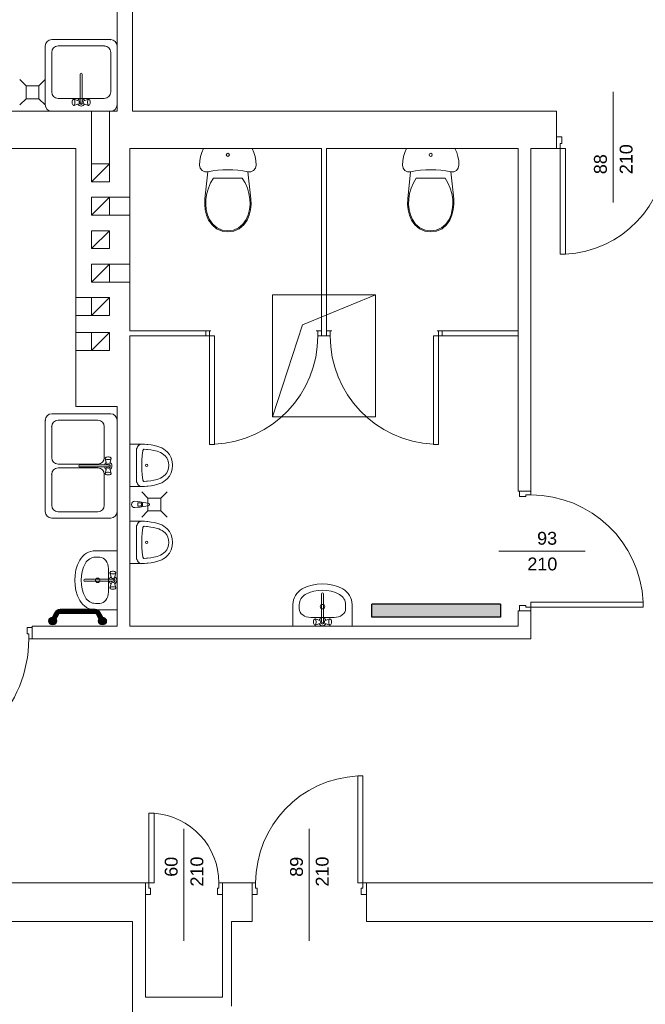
# Model space of a CAD drawing. Header units: millimetres. Extents: x 12683 to 90307, y 30842 to 62253.
# Tile 34 of 152: x 47851 to 48338, y 36621 to 37388. Entities that reach past the tile are written whole.
import ezdxf

# ---------------------------------------------------------------- set-up
doc = ezdxf.new("R2010")
doc.units = ezdxf.units.MM
doc.header["$LTSCALE"] = 0.6
doc.layers.add('zzz_podklady_drzwi_opisy', color=252, linetype='Continuous', lineweight=15)
doc.layers.add('zzz_podklady_sciany', color=252, linetype='Continuous', lineweight=15)
doc.layers.add('zzz_podklady_grzejniki_ist', color=252, linetype='Continuous')
doc.styles.add('GENERATED_STYLE_1', font='ARIAL.TTF')

msp = doc.modelspace()

# ---------------------------------------------------------------- hatches: boundary and pattern name
at = {"layer": 'zzz_podklady_grzejniki_ist'}
msp.add_hatch(color=256, dxfattribs=at).paths.add_polyline_path([(48124.78, 36932.68), (48124.78, 36922.68), (48224.78, 36922.68), (48224.78, 36932.68)], flags=0)
for points in [[(47879.32, 36919.6, 1), (47873.32, 36919.6, 1)], [(47918.11, 36919.6, 1), (47912.11, 36919.6, 1)]]:
    msp.add_hatch(color=256, dxfattribs=at).paths.add_polyline_path(points)

# ---------------------------------------------------------------- linework, layer by layer
at = {"layer": 'zzz_podklady_drzwi_opisy'}
for p, q in [((48312.5, 37245.53), (48312.5, 37331.67)), ((48268.5, 37287.67), (48268.5, 37296.67)), ((48272.5, 37296.67), (48268.5, 37296.67)), ((48268.5, 37296.67), (48268.5, 37287.67)), ((48268.5, 37287.67), (48268.5, 37296.67)), ((48271.3, 37287.67), (48271.3, 37291.67)), ((48271.3, 37291.67), (48272.5, 37291.67)), ((48272.5, 37291.67), (48272.5, 37296.67)), ((48268.5, 37287.67), (48271.3, 37287.67)), ((48271.3, 37287.67), (48271.3, 37205.27)), ((48275.3, 37287.67), (48271.3, 37287.67)), ((48275.3, 37205.27), (48275.3, 37287.67)), ((48271.3, 37205.27), (48275.3, 37205.27)), ((47998.3, 37141.67), (47998.3, 37057.27)), ((48002.3, 37141.67), (47998.3, 37141.67)), ((48002.3, 37057.27), (48002.3, 37141.67)), ((48172.7, 37057.27), (48172.7, 37141.67)), ((48172.7, 37141.67), (48176.7, 37141.67)), ((48176.7, 37141.67), (48176.7, 37057.27)), ((47998.3, 37057.27), (48002.3, 37057.27)), ((48176.7, 37057.27), (48172.7, 37057.27)), ((48239.5, 37020.67), (48239.5, 37016.67)), ((48239.5, 37016.67), (48244.5, 37016.67)), ((48244.5, 37016.67), (48244.5, 37017.87)), ((48244.5, 37017.87), (48248.5, 37017.87)), ((48248.5, 37017.87), (48248.5, 37020.67)), ((48290.65, 36974.17), (48223.5, 36974.17)), ((48244.5, 36931.67), (48239.5, 36931.67)), ((48239.5, 36931.67), (48239.5, 36927.67)), ((48244.5, 36930.47), (48244.5, 36931.67)), ((48248.5, 36930.47), (48244.5, 36930.47)), ((48335.9, 36934.47), (48248.5, 36934.47)), ((48248.5, 36934.47), (48248.5, 36930.47)), ((48248.5, 36927.67), (48248.5, 36930.47)), ((48248.5, 36930.47), (48335.9, 36930.47)), ((48335.9, 36930.47), (48335.9, 36934.47)), ((47860.5, 36914.67), (47856.5, 36914.67)), ((47856.5, 36914.67), (47856.5, 36909.67)), ((47856.5, 36909.67), (47857.7, 36909.67)), ((47857.7, 36909.67), (47857.7, 36905.67)), ((47857.7, 36905.67), (47860.5, 36905.67)), ((48117.7, 36799.07), (48113.7, 36799.07)), ((48113.7, 36799.07), (48113.7, 36715.67)), ((48117.7, 36715.67), (48117.7, 36799.07)), ((47951.3, 36715.67), (47951.3, 36770.07)), ((47951.3, 36770.07), (47955.3, 36770.07)), ((47955.3, 36770.07), (47955.3, 36715.67)), ((47978.5, 36757.81), (47978.5, 36670.67)), ((48076, 36757.81), (48076, 36670.67)), ((47948.5, 36715.67), (47951.3, 36715.67)), ((47951.3, 36715.67), (47951.3, 36711.67)), ((47955.3, 36715.67), (47951.3, 36715.67)), ((48005.7, 36711.67), (48005.7, 36715.67)), ((48005.7, 36715.67), (48008.5, 36715.67)), ((48031.5, 36715.67), (48031.5, 36706.67)), ((48034.3, 36715.67), (48031.5, 36715.67)), ((48031.5, 36715.67), (48031.5, 36706.67)), ((48031.5, 36715.67), (48031.5, 36706.67)), ((48034.3, 36711.67), (48034.3, 36715.67)), ((48113.7, 36715.67), (48117.7, 36715.67)), ((48120.5, 36715.67), (48117.7, 36715.67)), ((48117.7, 36715.67), (48117.7, 36711.67)), ((48120.5, 36715.67), (48120.5, 36706.67)), ((48120.5, 36706.67), (48120.5, 36715.67)), ((48120.5, 36715.67), (48120.5, 36706.67)), ((47951.3, 36711.67), (47952.5, 36711.67)), ((47952.5, 36711.67), (47952.5, 36706.67)), ((48004.5, 36706.67), (48004.5, 36711.67)), ((48004.5, 36711.67), (48005.7, 36711.67)), ((48035.5, 36711.67), (48034.3, 36711.67)), ((48035.5, 36706.67), (48035.5, 36711.67)), ((48117.7, 36711.67), (48116.5, 36711.67)), ((48116.5, 36711.67), (48116.5, 36706.67)), ((47952.5, 36706.67), (47948.5, 36706.67)), ((48008.5, 36706.67), (48004.5, 36706.67)), ((48031.5, 36706.67), (48035.5, 36706.67)), ((48116.5, 36706.67), (48120.5, 36706.67))]:
    msp.add_line(p, q, dxfattribs=at)
for centre, radius, start, end in [((48271.3, 37287.67), 82.4, 272.78244, 0), ((47998.3, 37141.67), 84.4, 272.71646, 0), ((48176.7, 37141.67), 84.4, 180, 267.28354), ((48248.5, 36930.47), 87.4, 2.62315, 90), ((47760.3, 36905.67), 97.4, 272.35367, 0), ((48117.7, 36715.67), 83.4, 92.74905, 180), ((47951.3, 36715.67), 54.4, 0, 85.78327)]:
    msp.add_arc(centre, radius, start, end, dxfattribs=at)
at = {"layer": 'zzz_podklady_grzejniki_ist'}
for p, q in [((48124.78, 36922.68), (48124.78, 36932.68)), ((48224.78, 36932.68), (48124.78, 36932.68)), ((48224.78, 36932.68), (48224.78, 36922.68)), ((48224.78, 36922.68), (48124.78, 36922.68))]:
    msp.add_line(p, q, dxfattribs=at)
at = {"layer": 'zzz_podklady_grzejniki_ist', "const_width": 4}
msp.add_lwpolyline([(47877.27, 36921.37), (47879.53, 36925.59, -0.276253), (47882.17, 36927.17), (47909.25, 36927.17, -0.276253), (47911.89, 36925.59), (47914.16, 36921.37)], format="xyb", dxfattribs=at)
at = {"layer": 'zzz_podklady_grzejniki_ist'}
for centre in [(47876.32, 36919.6), (47915.11, 36919.6)]:
    msp.add_circle(centre, 3, dxfattribs=at)
at = {"layer": 'zzz_podklady_sciany'}
for p, q in [((47926.5, 37777.67), (47926.5, 37316.67)), ((47938.5, 37316.67), (47938.5, 37777.67)), ((47870.62, 37367.55), (47870.62, 37321.67)), ((47921.5, 37372.55), (47875.62, 37372.55)), ((47916.5, 37367.55), (47880.62, 37367.55)), ((47926.5, 37321.67), (47926.5, 37367.55)), ((47875.62, 37362.55), (47875.62, 37331.67)), ((47921.5, 37331.67), (47921.5, 37362.55)), ((47897.78, 37345.56), (47897.78, 37323.53)), ((47899.35, 37323.53), (47899.35, 37345.56)), ((47855.71, 37336.42), (47850.86, 37341.28)), ((47855.71, 37326.42), (47855.71, 37336.42)), ((47855.71, 37336.42), (47865.71, 37336.42)), ((47865.71, 37336.42), (47870.56, 37341.28)), ((47865.71, 37336.42), (47865.71, 37326.42)), ((47855.71, 37326.42), (47850.86, 37321.57)), ((47855.71, 37326.42), (47865.71, 37326.42)), ((47865.71, 37326.42), (47870.56, 37321.57)), ((47880.62, 37326.67), (47916.5, 37326.67)), ((47891.65, 37324.67), (47891.57, 37324.02)), ((47891.57, 37324.02), (47891.57, 37323.32)), ((47891.57, 37323.32), (47891.65, 37322.67)), ((47891.8, 37325.2), (47891.65, 37324.67)), ((47891.65, 37322.67), (47891.8, 37322.14)), ((47892.01, 37325.55), (47891.8, 37325.2)), ((47891.8, 37322.14), (47892.01, 37321.79)), ((47892.52, 37325.93), (47892.01, 37325.55)), ((47892.52, 37321.41), (47892.01, 37321.79)), ((47892.8, 37326.07), (47892.52, 37325.93)), ((47892.52, 37321.41), (47892.8, 37321.27)), ((47893.09, 37325.93), (47892.8, 37326.07)), ((47896.55, 37324.87), (47892.8, 37326.07)), ((47896.55, 37322.47), (47892.8, 37321.27)), ((47892.8, 37321.27), (47893.09, 37321.41)), ((47893.33, 37325.51), (47893.09, 37325.93)), ((47893.09, 37321.41), (47893.33, 37321.83)), ((47893.52, 37324.87), (47893.33, 37325.51)), ((47893.33, 37321.83), (47893.52, 37322.47)), ((47893.61, 37324.09), (47893.52, 37324.87)), ((47893.52, 37322.47), (47893.61, 37323.25)), ((47893.61, 37323.25), (47893.61, 37324.09)), ((47900.57, 37324.87), (47904.32, 37326.07)), ((47900.57, 37322.47), (47904.32, 37321.27)), ((47903.61, 37324.87), (47903.51, 37324.09)), ((47903.51, 37324.09), (47903.51, 37323.25)), ((47903.51, 37323.25), (47903.61, 37322.47)), ((47903.79, 37325.51), (47903.61, 37324.87)), ((47903.61, 37322.47), (47903.79, 37321.83)), ((47904.04, 37325.93), (47903.79, 37325.51)), ((47903.79, 37321.83), (47904.04, 37321.41)), ((47904.32, 37326.07), (47904.04, 37325.93)), ((47904.04, 37321.41), (47904.32, 37321.27)), ((47904.6, 37325.93), (47904.32, 37326.07)), ((47904.32, 37321.27), (47904.6, 37321.41)), ((47904.6, 37325.93), (47905.12, 37325.55)), ((47904.6, 37321.41), (47905.12, 37321.79)), ((47905.33, 37325.2), (47905.12, 37325.55)), ((47905.12, 37321.79), (47905.33, 37322.14)), ((47905.48, 37324.67), (47905.33, 37325.2)), ((47905.33, 37322.14), (47905.48, 37322.67)), ((47905.56, 37324.02), (47905.48, 37324.67)), ((47905.48, 37322.67), (47905.56, 37323.32)), ((47905.56, 37323.32), (47905.56, 37324.02)), ((47926.5, 37316.67), (47788.5, 37316.67)), ((47875.62, 37316.67), (47921.5, 37316.67)), ((47906.5, 37275.67), (47906.5, 37316.67)), ((47920.5, 37275.67), (47920.5, 37316.67)), ((48268.5, 37316.67), (47938.5, 37316.67)), ((48268.5, 37287.67), (48268.5, 37316.67)), ((47788.5, 37287.67), (47894.5, 37287.67)), ((47894.5, 37287.67), (47894.5, 37086.67)), ((47936.5, 37287.67), (48085.5, 37287.67)), ((47936.5, 37145.67), (47936.5, 37287.67)), ((47992.46, 37284.59), (47991.48, 37281.38)), ((47993.8, 37287.67), (47992.46, 37284.59)), ((48031.58, 37287.67), (47993.8, 37287.67)), ((48032.93, 37284.59), (48031.58, 37287.67)), ((48033.9, 37281.38), (48032.93, 37284.59)), ((48085.5, 37287.67), (48085.5, 37145.67)), ((48089.5, 37287.67), (48238.5, 37287.67)), ((48089.5, 37145.67), (48089.5, 37287.67)), ((48150.29, 37284.59), (48149.32, 37281.38)), ((48151.64, 37287.67), (48150.29, 37284.59)), ((48189.42, 37287.67), (48151.64, 37287.67)), ((48190.77, 37284.59), (48189.42, 37287.67)), ((48191.74, 37281.38), (48190.77, 37284.59)), ((48238.5, 37287.67), (48238.5, 37020.67)), ((48248.5, 37020.67), (48248.5, 37287.67)), ((48248.5, 37287.67), (48268.5, 37287.67)), ((47906.5, 37261.67), (47920.5, 37275.67)), ((47990.89, 37278.07), (47990.69, 37274.72)), ((47990.69, 37274.72), (47991.2, 37272.45)), ((47991.48, 37281.38), (47990.89, 37278.07)), ((48034.49, 37278.07), (48033.9, 37281.38)), ((48034.18, 37272.45), (48034.69, 37274.72)), ((48034.69, 37274.72), (48034.49, 37278.07)), ((48148.73, 37278.07), (48148.53, 37274.72)), ((48148.53, 37274.72), (48149.04, 37272.45)), ((48149.32, 37281.38), (48148.73, 37278.07)), ((48192.33, 37278.07), (48191.74, 37281.38)), ((48192.02, 37272.45), (48192.53, 37274.72)), ((48192.53, 37274.72), (48192.33, 37278.07)), ((47991.2, 37272.45), (47992.64, 37270.62)), ((47992.64, 37270.62), (47994.73, 37269.58)), ((47994.73, 37269.58), (47997.06, 37269.53)), ((47997.06, 37269.53), (47994.79, 37248.37)), ((48028.32, 37269.53), (48030.65, 37269.58)), ((48030.6, 37248.37), (48028.32, 37269.53)), ((48030.65, 37269.58), (48032.74, 37270.62)), ((48032.74, 37270.62), (48034.18, 37272.45)), ((48149.04, 37272.45), (48150.48, 37270.62)), ((48150.48, 37270.62), (48152.57, 37269.58)), ((48152.57, 37269.58), (48154.9, 37269.53)), ((48154.9, 37269.53), (48152.62, 37248.37)), ((48186.16, 37269.53), (48188.49, 37269.58)), ((48188.43, 37248.37), (48186.16, 37269.53)), ((48188.49, 37269.58), (48190.58, 37270.62)), ((48190.58, 37270.62), (48192.02, 37272.45)), ((47999.26, 37260.81), (47997.54, 37256.79)), ((48001.44, 37264.6), (47999.26, 37260.81)), ((48023.94, 37264.6), (48001.44, 37264.6)), ((48026.13, 37260.81), (48023.94, 37264.6)), ((48027.84, 37256.79), (48026.13, 37260.81)), ((48157.1, 37260.81), (48155.38, 37256.79)), ((48159.28, 37264.6), (48157.1, 37260.81)), ((48181.78, 37264.6), (48159.28, 37264.6)), ((48183.96, 37260.81), (48181.78, 37264.6)), ((48185.68, 37256.79), (48183.96, 37260.81)), ((47996.31, 37252.59), (47995.59, 37248.28)), ((47997.54, 37256.79), (47996.31, 37252.59)), ((48029.07, 37252.59), (48027.84, 37256.79)), ((48029.8, 37248.28), (48029.07, 37252.59)), ((48154.15, 37252.59), (48153.42, 37248.28)), ((48155.38, 37256.79), (48154.15, 37252.59)), ((48186.91, 37252.59), (48185.68, 37256.79)), ((48187.63, 37248.28), (48186.91, 37252.59)), ((47906.5, 37235.67), (47920.5, 37249.67)), ((47920.5, 37249.67), (47936.5, 37249.67)), ((47994.79, 37248.37), (47994.64, 37244.14)), ((47994.64, 37244.14), (47995.09, 37239.93)), ((47995.59, 37248.28), (47995.44, 37244.17)), ((47995.44, 37244.17), (47995.88, 37240.07)), ((48029.51, 37240.07), (48029.94, 37244.17)), ((48029.94, 37244.17), (48029.8, 37248.28)), ((48030.3, 37239.93), (48030.75, 37244.14)), ((48030.75, 37244.14), (48030.6, 37248.37)), ((48152.62, 37248.37), (48152.47, 37244.14)), ((48152.47, 37244.14), (48152.92, 37239.93)), ((48153.42, 37248.28), (48153.28, 37244.17)), ((48153.28, 37244.17), (48153.71, 37240.07)), ((48187.34, 37240.07), (48187.78, 37244.17)), ((48187.78, 37244.17), (48187.63, 37248.28)), ((48188.13, 37239.93), (48188.58, 37244.14)), ((48188.58, 37244.14), (48188.43, 37248.37)), ((47995.09, 37239.93), (47996.13, 37235.83)), ((47995.88, 37240.07), (47996.89, 37236.08)), ((48028.49, 37236.08), (48029.51, 37240.07)), ((48029.26, 37235.83), (48030.3, 37239.93)), ((48152.92, 37239.93), (48153.96, 37235.83)), ((48153.71, 37240.07), (48154.73, 37236.08)), ((48186.33, 37236.08), (48187.34, 37240.07)), ((48187.09, 37235.83), (48188.13, 37239.93)), ((47920.5, 37235.67), (47936.5, 37235.67)), ((47996.13, 37235.83), (47997.74, 37231.91)), ((47996.89, 37236.08), (47998.46, 37232.27)), ((47997.74, 37231.91), (48000.34, 37228.11)), ((47998.46, 37232.27), (48000.94, 37228.65)), ((48000.94, 37228.65), (48004.32, 37225.85)), ((48021.07, 37225.85), (48024.44, 37228.65)), ((48024.44, 37228.65), (48026.92, 37232.27)), ((48025.04, 37228.11), (48027.64, 37231.91)), ((48026.92, 37232.27), (48028.49, 37236.08)), ((48027.64, 37231.91), (48029.26, 37235.83)), ((48153.96, 37235.83), (48155.58, 37231.91)), ((48154.73, 37236.08), (48156.3, 37232.27)), ((48155.58, 37231.91), (48158.18, 37228.11)), ((48156.3, 37232.27), (48158.78, 37228.65)), ((48158.78, 37228.65), (48162.15, 37225.85)), ((48178.9, 37225.85), (48182.28, 37228.65)), ((48182.28, 37228.65), (48184.76, 37232.27)), ((48182.88, 37228.11), (48185.48, 37231.91)), ((48184.76, 37232.27), (48186.33, 37236.08)), ((48185.48, 37231.91), (48187.09, 37235.83)), ((47906.5, 37209.67), (47920.5, 37223.67)), ((48000.34, 37228.11), (48003.89, 37225.17)), ((48003.89, 37225.17), (48008.12, 37223.31)), ((48004.32, 37225.85), (48008.34, 37224.08)), ((48008.12, 37223.31), (48012.69, 37222.67)), ((48008.34, 37224.08), (48012.69, 37223.47)), ((48012.69, 37223.47), (48017.05, 37224.08)), ((48012.69, 37222.67), (48017.27, 37223.31)), ((48017.05, 37224.08), (48021.07, 37225.85)), ((48017.27, 37223.31), (48021.49, 37225.17)), ((48021.49, 37225.17), (48025.04, 37228.11)), ((48158.18, 37228.11), (48161.73, 37225.17)), ((48161.73, 37225.17), (48165.95, 37223.31)), ((48162.15, 37225.85), (48166.17, 37224.08)), ((48165.95, 37223.31), (48170.53, 37222.67)), ((48166.17, 37224.08), (48170.53, 37223.47)), ((48170.53, 37223.47), (48174.88, 37224.08)), ((48170.53, 37222.67), (48175.1, 37223.31)), ((48174.88, 37224.08), (48178.9, 37225.85)), ((48175.1, 37223.31), (48179.33, 37225.17)), ((48179.33, 37225.17), (48182.88, 37228.11)), ((47906.5, 37183.67), (47920.5, 37197.67)), ((47920.5, 37197.67), (47936.5, 37197.67)), ((47920.5, 37183.67), (47936.5, 37183.67)), ((47906.5, 37171.67), (47894.5, 37171.67)), ((47906.5, 37157.67), (47920.5, 37171.67)), ((48047.5, 37173.65), (48047.5, 37078.65)), ((48127.5, 37173.65), (48047.5, 37173.65)), ((48070.88, 37150.27), (48127.5, 37173.65)), ((48127.5, 37078.65), (48127.5, 37173.65)), ((47906.5, 37157.67), (47894.5, 37157.67)), ((47906.5, 37144.25), (47894.5, 37144.25)), ((47906.5, 37130.25), (47920.5, 37144.25)), ((47995.5, 37145.67), (47936.5, 37145.67)), ((47995.5, 37141.67), (47995.5, 37145.67)), ((47999.5, 37145.67), (47995.5, 37145.67)), ((47995.5, 37145.67), (47995.5, 37141.67)), ((47995.5, 37141.67), (47995.5, 37145.67)), ((47998.3, 37141.67), (47998.3, 37145.67)), ((47998.3, 37145.67), (47999.5, 37145.67)), ((48070.88, 37150.27), (48047.5, 37078.65)), ((48085.5, 37145.67), (48081.5, 37145.67)), ((48081.5, 37145.67), (48082.7, 37145.67)), ((48082.7, 37145.67), (48082.7, 37141.67)), ((48085.5, 37141.67), (48085.5, 37145.67)), ((48085.5, 37141.67), (48085.5, 37145.67)), ((48085.5, 37141.67), (48085.5, 37145.67)), ((48089.5, 37141.67), (48089.5, 37145.67)), ((48089.5, 37145.67), (48093.5, 37145.67)), ((48089.5, 37141.67), (48089.5, 37145.67)), ((48089.5, 37141.67), (48089.5, 37145.67)), ((48093.5, 37145.67), (48092.3, 37145.67)), ((48092.3, 37145.67), (48092.3, 37141.67)), ((48176.7, 37145.67), (48175.5, 37145.67)), ((48175.5, 37145.67), (48179.5, 37145.67)), ((48176.7, 37141.67), (48176.7, 37145.67)), ((48179.5, 37141.67), (48179.5, 37145.67)), ((48238.5, 37145.67), (48179.5, 37145.67)), ((48179.5, 37145.67), (48179.5, 37141.67)), ((48179.5, 37141.67), (48179.5, 37145.67)), ((48238.5, 37141.67), (48238.5, 37145.67)), ((47936.5, 37086.67), (47936.5, 37141.67)), ((47936.5, 37141.67), (47995.5, 37141.67)), ((47995.5, 37141.67), (47998.3, 37141.67)), ((48082.7, 37141.67), (48085.5, 37141.67)), ((48085.5, 37141.67), (48089.5, 37141.67)), ((48092.3, 37141.67), (48089.5, 37141.67)), ((48179.5, 37141.67), (48176.7, 37141.67)), ((48179.5, 37141.67), (48238.5, 37141.67)), ((47906.5, 37130.25), (47894.5, 37130.25)), ((47894.5, 37086.67), (47926.5, 37086.67)), ((47926.5, 37086.67), (47926.5, 36915.67)), ((47936.5, 36915.67), (47936.5, 37086.67)), ((47870.62, 37076.06), (47870.62, 37004.78)), ((47921.5, 37081.06), (47875.62, 37081.06)), ((47911.5, 37076.06), (47880.62, 37076.06)), ((47926.5, 37004.78), (47926.5, 37076.06)), ((48047.5, 37078.65), (48127.5, 37078.65)), ((47875.62, 37071.06), (47875.62, 37046.92)), ((47916.5, 37046.92), (47916.5, 37071.06)), ((47936.5, 37057.43), (47938.88, 37057.43)), ((47936.5, 37057.43), (47936.5, 37024.41)), ((47938.88, 37057.43), (47941.18, 37057.43)), ((47941.18, 37057.43), (47941.62, 37057.43)), ((47941.55, 37052.8), (47941.49, 37051.87)), ((47941.71, 37053.7), (47941.55, 37052.8)), ((47941.62, 37057.43), (47944.92, 37057.43)), ((47941.99, 37054.56), (47941.71, 37053.7)), ((47942.36, 37055.34), (47941.99, 37054.56)), ((47942.82, 37056.02), (47942.36, 37055.34)), ((47943.36, 37056.58), (47942.82, 37056.02)), ((47943.95, 37057.01), (47943.36, 37056.58)), ((47944.59, 37057.3), (47943.95, 37057.01)), ((47945.26, 37057.43), (47944.59, 37057.3)), ((47944.93, 37057.43), (47945.26, 37057.43)), ((47945.26, 37057.43), (47947.71, 37057.35)), ((47946.46, 37052.18), (47946.01, 37048.46)), ((47946.54, 37052.53), (47946.46, 37052.18)), ((47946.68, 37052.84), (47946.54, 37052.53)), ((47946.86, 37053.1), (47946.68, 37052.84)), ((47947.08, 37053.29), (47946.86, 37053.1)), ((47947.33, 37053.41), (47947.08, 37053.29)), ((47947.59, 37053.44), (47947.33, 37053.41)), ((47949.4, 37053.3), (47947.59, 37053.44)), ((47947.71, 37057.35), (47949.57, 37057.2)), ((47950.2, 37053.23), (47949.4, 37053.3)), ((47949.57, 37057.2), (47950.43, 37057.13)), ((47952.7, 37052.89), (47950.2, 37053.23)), ((47950.43, 37057.13), (47953.03, 37056.77)), ((47955.19, 37052.43), (47952.7, 37052.89)), ((47953.03, 37056.77), (47955.61, 37056.28)), ((47957.63, 37051.84), (47955.19, 37052.43)), ((47955.61, 37056.28), (47958.19, 37055.66)), ((47958.19, 37055.66), (47959.75, 37055.15)), ((47959.75, 37055.15), (47961.28, 37054.47)), ((47961.28, 37054.47), (47962.75, 37053.61)), ((47962.75, 37053.61), (47964.17, 37052.58)), ((47964.17, 37052.58), (47965.53, 37051.4)), ((47917.25, 37046.45), (47917.1, 37046.17)), ((47917.1, 37046.17), (47917.25, 37045.89)), ((47918.3, 37042.43), (47917.1, 37046.17)), ((47917.25, 37046.45), (47917.62, 37046.97)), ((47917.25, 37045.89), (47917.66, 37045.65)), ((47917.97, 37047.18), (47917.62, 37046.97)), ((47917.66, 37045.65), (47918.3, 37045.46)), ((47918.5, 37047.33), (47917.97, 37047.18)), ((47918.3, 37045.46), (47919.09, 37045.37)), ((47919.16, 37047.41), (47918.5, 37047.33)), ((47919.09, 37045.37), (47919.92, 37045.37)), ((47919.85, 37047.41), (47919.16, 37047.41)), ((47920.5, 37047.33), (47919.85, 37047.41)), ((47919.92, 37045.37), (47920.7, 37045.46)), ((47921.04, 37047.18), (47920.5, 37047.33)), ((47920.7, 37045.46), (47921.34, 37045.65)), ((47920.71, 37042.43), (47921.9, 37046.17)), ((47921.38, 37046.97), (47921.04, 37047.18)), ((47921.34, 37045.65), (47921.76, 37045.89)), ((47921.76, 37046.45), (47921.38, 37046.97)), ((47921.9, 37046.17), (47921.76, 37046.45)), ((47921.76, 37045.89), (47921.9, 37046.17)), ((47941.49, 37051.87), (47941.49, 37029.99)), ((47945.74, 37044.7), (47945.72, 37043.63)), ((47946.01, 37048.46), (47945.74, 37044.7)), ((47959, 37051.39), (47957.63, 37051.84)), ((47960.3, 37050.8), (47959, 37051.39)), ((47961.57, 37050.07), (47960.3, 37050.8)), ((47962.78, 37049.19), (47961.57, 37050.07)), ((47963.84, 37048.26), (47962.78, 37049.19)), ((47965.09, 37046.74), (47963.84, 37048.26)), ((47965.97, 37044.99), (47965.09, 37046.74)), ((47965.53, 37051.4), (47967.2, 37049.36)), ((47966.51, 37043.01), (47965.97, 37044.99)), ((47967.2, 37049.36), (47968.46, 37046.83)), ((47968.46, 37046.83), (47969.25, 37043.96)), ((47880.62, 37041.92), (47911.5, 37041.92)), ((47911.5, 37038.92), (47880.62, 37038.92)), ((47919.64, 37041.2), (47897.62, 37041.2)), ((47897.62, 37039.63), (47919.64, 37039.63)), ((47918.3, 37038.41), (47917.1, 37034.66)), ((47920.71, 37038.41), (47921.9, 37034.66)), ((47945.72, 37043.63), (47945.72, 37038.22)), ((47945.72, 37038.22), (47945.74, 37037.15)), ((47945.74, 37037.15), (47946.01, 37033.39)), ((47965.09, 37035.11), (47965.97, 37036.86)), ((47965.97, 37036.86), (47966.51, 37038.84)), ((47966.7, 37040.92), (47966.51, 37043.01)), ((47966.51, 37038.84), (47966.7, 37040.92)), ((47969.25, 37037.88), (47968.46, 37035.02)), ((47969.25, 37043.96), (47969.52, 37040.92)), ((47969.52, 37040.92), (47969.25, 37037.88)), ((47875.62, 37033.92), (47875.62, 37009.78)), ((47916.5, 37009.78), (47916.5, 37033.92)), ((47917.25, 37034.94), (47917.1, 37034.66)), ((47917.1, 37034.66), (47917.25, 37034.38)), ((47917.66, 37035.18), (47917.25, 37034.94)), ((47917.25, 37034.38), (47917.62, 37033.86)), ((47917.62, 37033.86), (47917.97, 37033.65)), ((47918.3, 37035.37), (47917.66, 37035.18)), ((47917.97, 37033.65), (47918.5, 37033.5)), ((47919.09, 37035.47), (47918.3, 37035.37)), ((47918.5, 37033.5), (47919.16, 37033.42)), ((47919.92, 37035.47), (47919.09, 37035.47)), ((47919.16, 37033.42), (47919.85, 37033.42)), ((47919.85, 37033.42), (47920.5, 37033.5)), ((47920.7, 37035.37), (47919.92, 37035.47)), ((47920.5, 37033.5), (47921.04, 37033.65)), ((47921.34, 37035.18), (47920.7, 37035.37)), ((47921.04, 37033.65), (47921.38, 37033.86)), ((47921.76, 37034.94), (47921.34, 37035.18)), ((47921.76, 37034.38), (47921.38, 37033.86)), ((47921.9, 37034.66), (47921.76, 37034.94)), ((47921.76, 37034.38), (47921.9, 37034.66)), ((47941.49, 37029.99), (47941.55, 37029.06)), ((47946.01, 37033.39), (47946.46, 37029.67)), ((47946.46, 37029.67), (47946.54, 37029.32)), ((47946.54, 37029.32), (47946.68, 37029.01)), ((47952.7, 37028.95), (47955.19, 37029.42)), ((47955.19, 37029.42), (47957.63, 37030.01)), ((47957.63, 37030.01), (47959, 37030.46)), ((47959, 37030.46), (47960.3, 37031.05)), ((47960.3, 37031.05), (47961.57, 37031.78)), ((47961.57, 37031.78), (47962.78, 37032.66)), ((47964.17, 37029.26), (47962.75, 37028.24)), ((47962.78, 37032.66), (47963.84, 37033.58)), ((47963.84, 37033.58), (47965.09, 37035.11)), ((47965.53, 37030.44), (47964.17, 37029.26)), ((47967.2, 37032.49), (47965.53, 37030.44)), ((47968.46, 37035.02), (47967.2, 37032.49)), ((47936.5, 37024.41), (47940.84, 37024.41)), ((47940.84, 37024.41), (47941.62, 37024.41)), ((47941.55, 37029.06), (47941.71, 37028.15)), ((47941.62, 37024.41), (47944.93, 37024.41)), ((47941.71, 37028.15), (47941.99, 37027.3)), ((47941.99, 37027.3), (47942.36, 37026.52)), ((47942.36, 37026.52), (47942.82, 37025.84)), ((47942.82, 37025.84), (47943.36, 37025.27)), ((47943.36, 37025.27), (47943.95, 37024.84)), ((47943.95, 37024.84), (47944.59, 37024.55)), ((47944.59, 37024.55), (47945.26, 37024.41)), ((47944.93, 37024.41), (47945.26, 37024.41)), ((47947.71, 37024.5), (47945.21, 37024.42)), ((47946.68, 37029.01), (47946.86, 37028.75)), ((47946.86, 37028.75), (47947.08, 37028.55)), ((47947.08, 37028.55), (47947.33, 37028.44)), ((47947.33, 37028.44), (47947.59, 37028.4)), ((47947.59, 37028.4), (47949.4, 37028.55)), ((47949.57, 37024.65), (47947.71, 37024.5)), ((47949.4, 37028.55), (47950.2, 37028.61)), ((47950.43, 37024.72), (47949.57, 37024.65)), ((47950.2, 37028.61), (47952.7, 37028.95)), ((47953.03, 37025.08), (47950.43, 37024.72)), ((47955.61, 37025.56), (47953.03, 37025.08)), ((47958.19, 37026.18), (47955.61, 37025.56)), ((47959.75, 37026.69), (47958.19, 37026.18)), ((47961.28, 37027.38), (47959.75, 37026.69)), ((47962.75, 37028.24), (47961.28, 37027.38)), ((47950.49, 37015.47), (47945.64, 37020.32)), ((47950.49, 37005.47), (47950.49, 37015.47)), ((47960.49, 37015.47), (47950.49, 37015.47)), ((47960.49, 37015.47), (47965.34, 37020.32)), ((47960.49, 37015.47), (47960.49, 37005.47)), ((48239.5, 37020.67), (48238.5, 37020.67)), ((48248.5, 37020.67), (48239.5, 37020.67)), ((48248.5, 37020.67), (48239.5, 37020.67)), ((48248.5, 37020.67), (48239.5, 37020.67)), ((47944.42, 37012.57), (47940.22, 37012.97)), ((47944.42, 37008.37), (47940.22, 37007.97)), ((47942.71, 37011.83), (47944.2, 37011.83)), ((47942.71, 37009.11), (47942.71, 37011.83)), ((47944.2, 37009.11), (47942.71, 37009.11)), ((47950.66, 37011.58), (47945.37, 37012.24)), ((47945.37, 37008.69), (47950.66, 37009.36)), ((47875.62, 36999.78), (47921.5, 36999.78)), ((47880.62, 37004.78), (47911.5, 37004.78)), ((47950.49, 37005.47), (47945.64, 37000.62)), ((47960.49, 37005.47), (47950.49, 37005.47)), ((47960.49, 37005.47), (47965.34, 37000.62)), ((47936.5, 36997.43), (47938.88, 36997.43)), ((47936.5, 36997.43), (47936.5, 36964.41)), ((47938.88, 36997.43), (47941.18, 36997.43)), ((47941.18, 36997.43), (47941.62, 36997.43)), ((47941.55, 36992.8), (47941.49, 36991.87)), ((47941.49, 36991.87), (47941.49, 36969.99)), ((47941.71, 36993.7), (47941.55, 36992.8)), ((47941.62, 36997.43), (47944.92, 36997.43)), ((47941.99, 36994.56), (47941.71, 36993.7)), ((47942.36, 36995.34), (47941.99, 36994.56)), ((47942.82, 36996.02), (47942.36, 36995.34)), ((47943.36, 36996.58), (47942.82, 36996.02)), ((47943.95, 36997.01), (47943.36, 36996.58)), ((47944.59, 36997.3), (47943.95, 36997.01)), ((47945.26, 36997.43), (47944.59, 36997.3)), ((47944.93, 36997.43), (47945.26, 36997.43)), ((47945.26, 36997.43), (47947.71, 36997.35)), ((47946.46, 36992.18), (47946.01, 36988.46)), ((47946.54, 36992.53), (47946.46, 36992.18)), ((47946.68, 36992.84), (47946.54, 36992.53)), ((47946.86, 36993.1), (47946.68, 36992.84)), ((47947.08, 36993.29), (47946.86, 36993.1)), ((47947.33, 36993.41), (47947.08, 36993.29)), ((47947.59, 36993.44), (47947.33, 36993.41)), ((47949.4, 36993.3), (47947.59, 36993.44)), ((47947.71, 36997.35), (47949.57, 36997.2)), ((47950.2, 36993.23), (47949.4, 36993.3)), ((47949.57, 36997.2), (47950.43, 36997.13)), ((47952.7, 36992.89), (47950.2, 36993.23)), ((47950.43, 36997.13), (47953.03, 36996.77)), ((47955.19, 36992.43), (47952.7, 36992.89)), ((47953.03, 36996.77), (47955.61, 36996.28)), ((47957.63, 36991.84), (47955.19, 36992.43)), ((47955.61, 36996.28), (47958.19, 36995.66)), ((47959, 36991.39), (47957.63, 36991.84)), ((47958.19, 36995.66), (47959.75, 36995.15)), ((47960.3, 36990.8), (47959, 36991.39)), ((47959.75, 36995.15), (47961.28, 36994.47)), ((47961.57, 36990.07), (47960.3, 36990.8)), ((47961.28, 36994.47), (47962.75, 36993.61)), ((47962.75, 36993.61), (47964.17, 36992.58)), ((47964.17, 36992.58), (47965.53, 36991.4)), ((47965.53, 36991.4), (47967.2, 36989.36)), ((47945.74, 36984.7), (47945.72, 36983.63)), ((47945.72, 36983.63), (47945.72, 36978.22)), ((47946.01, 36988.46), (47945.74, 36984.7)), ((47962.78, 36989.19), (47961.57, 36990.07)), ((47963.84, 36988.26), (47962.78, 36989.19)), ((47965.09, 36986.74), (47963.84, 36988.26)), ((47965.97, 36984.99), (47965.09, 36986.74)), ((47966.51, 36983.01), (47965.97, 36984.99)), ((47967.2, 36989.36), (47968.46, 36986.83)), ((47968.46, 36986.83), (47969.25, 36983.96)), ((47969.25, 36983.96), (47969.52, 36980.92)), ((47945.72, 36978.22), (47945.74, 36977.15)), ((47945.74, 36977.15), (47946.01, 36973.39)), ((47965.09, 36975.11), (47965.97, 36976.86)), ((47965.97, 36976.86), (47966.51, 36978.84)), ((47966.7, 36980.92), (47966.51, 36983.01)), ((47966.51, 36978.84), (47966.7, 36980.92)), ((47969.25, 36977.88), (47968.46, 36975.02)), ((47969.52, 36980.92), (47969.25, 36977.88)), ((47926.5, 36974.37), (47909.7, 36974.37)), ((47913.06, 36969.37), (47909.7, 36969.37)), ((47926.5, 36928.37), (47926.5, 36974.37)), ((47941.49, 36969.99), (47941.55, 36969.06)), ((47941.55, 36969.06), (47941.71, 36968.15)), ((47941.71, 36968.15), (47941.99, 36967.3)), ((47946.01, 36973.39), (47946.46, 36969.67)), ((47946.46, 36969.67), (47946.54, 36969.32)), ((47946.54, 36969.32), (47946.68, 36969.01)), ((47946.68, 36969.01), (47946.86, 36968.75)), ((47946.86, 36968.75), (47947.08, 36968.55)), ((47947.08, 36968.55), (47947.33, 36968.44)), ((47947.33, 36968.44), (47947.59, 36968.4)), ((47947.59, 36968.4), (47949.4, 36968.55)), ((47949.4, 36968.55), (47950.2, 36968.61)), ((47950.2, 36968.61), (47952.7, 36968.95)), ((47952.7, 36968.95), (47955.19, 36969.42)), ((47955.19, 36969.42), (47957.63, 36970.01)), ((47957.63, 36970.01), (47959, 36970.46)), ((47959, 36970.46), (47960.3, 36971.05)), ((47960.3, 36971.05), (47961.57, 36971.78)), ((47962.75, 36968.24), (47961.28, 36967.38)), ((47961.57, 36971.78), (47962.78, 36972.66)), ((47964.17, 36969.26), (47962.75, 36968.24)), ((47962.78, 36972.66), (47963.84, 36973.58)), ((47963.84, 36973.58), (47965.09, 36975.11)), ((47965.53, 36970.44), (47964.17, 36969.26)), ((47967.2, 36972.49), (47965.53, 36970.44)), ((47968.46, 36975.02), (47967.2, 36972.49)), ((47919.74, 36960.48), (47919.73, 36960.48)), ((47919.73, 36942.26), (47919.73, 36960.48)), ((47936.5, 36964.41), (47940.84, 36964.41)), ((47940.84, 36964.41), (47941.62, 36964.41)), ((47941.62, 36964.41), (47944.93, 36964.41)), ((47941.99, 36967.3), (47942.36, 36966.52)), ((47942.36, 36966.52), (47942.82, 36965.84)), ((47942.82, 36965.84), (47943.36, 36965.27)), ((47943.36, 36965.27), (47943.95, 36964.84)), ((47943.95, 36964.84), (47944.59, 36964.55)), ((47944.59, 36964.55), (47945.26, 36964.41)), ((47944.93, 36964.41), (47945.26, 36964.41)), ((47947.71, 36964.5), (47945.21, 36964.42)), ((47949.57, 36964.65), (47947.71, 36964.5)), ((47950.43, 36964.72), (47949.57, 36964.65)), ((47953.03, 36965.08), (47950.43, 36964.72)), ((47955.61, 36965.56), (47953.03, 36965.08)), ((47958.19, 36966.18), (47955.61, 36965.56)), ((47959.75, 36966.69), (47958.19, 36966.18)), ((47961.28, 36967.38), (47959.75, 36966.69)), ((47920.98, 36957.41), (47920.83, 36957.13)), ((47920.83, 36957.13), (47920.98, 36956.85)), ((47922.03, 36953.38), (47920.83, 36957.13)), ((47920.98, 36957.41), (47921.35, 36957.93)), ((47920.98, 36956.85), (47921.39, 36956.6)), ((47921.7, 36958.13), (47921.35, 36957.93)), ((47921.39, 36956.6), (47922.03, 36956.42)), ((47922.23, 36958.29), (47921.7, 36958.13)), ((47922.03, 36956.42), (47922.82, 36956.32)), ((47922.89, 36958.37), (47922.23, 36958.29)), ((47922.82, 36956.32), (47923.65, 36956.32)), ((47923.58, 36958.37), (47922.89, 36958.37)), ((47924.23, 36958.29), (47923.58, 36958.37)), ((47923.65, 36956.32), (47924.43, 36956.42)), ((47924.77, 36958.13), (47924.23, 36958.29)), ((47924.43, 36956.42), (47925.07, 36956.6)), ((47924.44, 36953.38), (47925.63, 36957.13)), ((47925.11, 36957.93), (47924.77, 36958.13)), ((47925.07, 36956.6), (47925.49, 36956.85)), ((47925.49, 36957.41), (47925.11, 36957.93)), ((47925.63, 36957.13), (47925.49, 36957.41)), ((47925.49, 36956.85), (47925.63, 36957.13)), ((47923.37, 36952.16), (47901.35, 36952.16)), ((47901.35, 36950.58), (47923.37, 36950.58)), ((47922.03, 36949.36), (47920.83, 36945.61)), ((47920.98, 36945.89), (47920.83, 36945.61)), ((47920.83, 36945.61), (47920.98, 36945.33)), ((47921.39, 36946.14), (47920.98, 36945.89)), ((47920.98, 36945.33), (47921.35, 36944.82)), ((47921.35, 36944.82), (47921.7, 36944.61)), ((47922.03, 36946.32), (47921.39, 36946.14)), ((47922.82, 36946.42), (47922.03, 36946.32)), ((47923.65, 36946.42), (47922.82, 36946.42)), ((47924.43, 36946.32), (47923.65, 36946.42)), ((47925.07, 36946.14), (47924.43, 36946.32)), ((47924.44, 36949.36), (47925.63, 36945.61)), ((47924.77, 36944.61), (47925.11, 36944.82)), ((47925.49, 36945.89), (47925.07, 36946.14)), ((47925.49, 36945.33), (47925.11, 36944.82)), ((47925.63, 36945.61), (47925.49, 36945.89)), ((47925.49, 36945.33), (47925.63, 36945.61)), ((47921.7, 36944.61), (47922.23, 36944.46)), ((47922.23, 36944.46), (47922.89, 36944.38)), ((47922.89, 36944.38), (47923.58, 36944.38)), ((47923.58, 36944.38), (47924.23, 36944.46)), ((47924.23, 36944.46), (47924.77, 36944.61)), ((48085.5, 36940.83), (48085.5, 36918.8)), ((48087.08, 36918.8), (48087.08, 36940.83)), ((47913.06, 36933.37), (47909.7, 36933.37)), ((48063.29, 36915.67), (48063.29, 36932.47)), ((48068.29, 36929.11), (48068.29, 36932.47)), ((48104.29, 36929.11), (48104.29, 36932.47)), ((48109.29, 36915.67), (48109.29, 36932.47)), ((47926.5, 36928.37), (47909.7, 36928.37)), ((48077.18, 36922.44), (48095.4, 36922.44)), ((48095.4, 36922.44), (48095.4, 36922.44)), ((48239.5, 36927.67), (48238.5, 36927.67)), ((48238.5, 36927.67), (48238.5, 36915.67)), ((48248.5, 36927.67), (48239.5, 36927.67)), ((48239.5, 36927.67), (48248.5, 36927.67)), ((48248.5, 36927.67), (48239.5, 36927.67)), ((48248.5, 36905.67), (48248.5, 36927.67)), ((47860.5, 36914.67), (47860.5, 36915.67)), ((47926.5, 36915.67), (47860.5, 36915.67)), ((47860.5, 36905.67), (47860.5, 36914.67)), ((47860.5, 36905.67), (47860.5, 36914.67)), ((47860.5, 36905.67), (47860.5, 36914.67)), ((48238.5, 36915.67), (47936.5, 36915.67)), ((48063.29, 36915.67), (48109.29, 36915.67)), ((48079.37, 36919.94), (48079.29, 36919.29)), ((48079.29, 36919.29), (48079.29, 36918.59)), ((48079.29, 36918.59), (48079.37, 36917.94)), ((48079.53, 36920.47), (48079.37, 36919.94)), ((48079.37, 36917.94), (48079.53, 36917.41)), ((48079.73, 36920.82), (48079.53, 36920.47)), ((48079.53, 36917.41), (48079.73, 36917.06)), ((48080.25, 36921.2), (48079.73, 36920.82)), ((48080.25, 36916.68), (48079.73, 36917.06)), ((48080.53, 36921.34), (48080.25, 36921.2)), ((48080.25, 36916.68), (48080.53, 36916.54)), ((48080.81, 36921.2), (48080.53, 36921.34)), ((48084.28, 36920.14), (48080.53, 36921.34)), ((48084.28, 36917.74), (48080.53, 36916.54)), ((48080.53, 36916.54), (48080.81, 36916.68)), ((48081.06, 36920.78), (48080.81, 36921.2)), ((48080.81, 36916.68), (48081.06, 36917.1)), ((48081.24, 36920.14), (48081.06, 36920.78)), ((48081.06, 36917.1), (48081.24, 36917.74)), ((48081.34, 36919.36), (48081.24, 36920.14)), ((48081.24, 36917.74), (48081.34, 36918.52)), ((48081.34, 36918.52), (48081.34, 36919.36)), ((48088.3, 36920.14), (48092.05, 36921.34)), ((48088.3, 36917.74), (48092.05, 36916.54)), ((48091.34, 36920.14), (48091.24, 36919.36)), ((48091.24, 36919.36), (48091.24, 36918.52)), ((48091.24, 36918.52), (48091.34, 36917.74)), ((48091.52, 36920.78), (48091.34, 36920.14)), ((48091.34, 36917.74), (48091.52, 36917.1)), ((48091.77, 36921.2), (48091.52, 36920.78)), ((48091.52, 36917.1), (48091.77, 36916.68)), ((48092.05, 36921.34), (48091.77, 36921.2)), ((48091.77, 36916.68), (48092.05, 36916.54)), ((48092.33, 36921.2), (48092.05, 36921.34)), ((48092.05, 36916.54), (48092.33, 36916.68)), ((48092.33, 36921.2), (48092.85, 36920.82)), ((48092.33, 36916.68), (48092.85, 36917.06)), ((48093.05, 36920.47), (48092.85, 36920.82)), ((48092.85, 36917.06), (48093.05, 36917.41)), ((48093.2, 36919.94), (48093.05, 36920.47)), ((48093.05, 36917.41), (48093.2, 36917.94)), ((48093.29, 36919.29), (48093.2, 36919.94)), ((48093.2, 36917.94), (48093.29, 36918.59)), ((48093.29, 36918.59), (48093.29, 36919.29)), ((47860.5, 36905.67), (48248.5, 36905.67)), ((47948.5, 36715.67), (47679.5, 36715.67)), ((47948.5, 36715.67), (47948.5, 36706.67)), ((47948.5, 36706.67), (47948.5, 36715.67)), ((47948.5, 36715.67), (47948.5, 36706.67)), ((48031.5, 36715.67), (48008.5, 36715.67)), ((48008.5, 36715.67), (48008.5, 36626.67)), ((48031.5, 36715.67), (48031.5, 36685.67)), ((48120.5, 36715.67), (48120.5, 36685.67)), ((48477.5, 36715.67), (48120.5, 36715.67)), ((47948.5, 36706.67), (47948.5, 36685.67)), ((48008.5, 36706.67), (48008.5, 36685.67)), ((47679.5, 36685.67), (47938.5, 36685.67)), ((47938.5, 36685.67), (47938.5, 36115.67)), ((47948.5, 36626.67), (47948.5, 36685.67)), ((48015.5, 36685.67), (48031.5, 36685.67)), ((48015.5, 36619.67), (48015.5, 36685.67)), ((48120.5, 36685.67), (48383.5, 36685.67)), ((48008.5, 36626.67), (47948.5, 36626.67))]:
    msp.add_line(p, q, dxfattribs=at)
at = {"layer": 'zzz_podklady_sciany', "flags": 128}
for points in [[(47906.5, 37261.67), (47920.5, 37261.67), (47920.5, 37275.67), (47906.5, 37275.67)], [(47906.5, 37235.67), (47920.5, 37235.67), (47920.5, 37249.67), (47906.5, 37249.67)], [(47906.5, 37209.67), (47920.5, 37209.67), (47920.5, 37223.67), (47906.5, 37223.67)], [(47906.5, 37183.67), (47920.5, 37183.67), (47920.5, 37197.67), (47906.5, 37197.67)], [(47906.5, 37157.67), (47920.5, 37157.67), (47920.5, 37171.67), (47906.5, 37171.67)], [(47906.5, 37130.25), (47920.5, 37130.25), (47920.5, 37144.25), (47906.5, 37144.25)]]:
    msp.add_lwpolyline(points, close=True, dxfattribs=at)
at = {"layer": 'zzz_podklady_sciany'}
for centre in [(47911.31, 36951.37), (48086.29, 36930.86)]:
    msp.add_circle(centre, 1.75, dxfattribs=at)
for centre, radius, start, end in [((47875.62, 37367.55), 5, 90, 180), ((47880.62, 37362.55), 5, 90, 180), ((47916.5, 37362.55), 5, 0, 90), ((47921.5, 37367.55), 5, 0, 90), ((47898.56, 37345.56), 0.788, 0, 180), ((47880.62, 37331.67), 5, 180, 270), ((47916.5, 37331.67), 5, 270, 0), ((47875.62, 37321.67), 5, 180, 270), ((47898.56, 37323.67), 3, 105.22531, 152.02347), ((47898.56, 37323.67), 3, 207.97653, 332.02347), ((47898.56, 37323.67), 1.68, 118.05488, 61.94512), ((47898.56, 37323.67), 0.8, 190, 350), ((47898.56, 37323.67), 3, 27.97653, 74.77469), ((47921.5, 37321.67), 5, 270, 0), ((47875.62, 37076.06), 5, 90, 180), ((47880.62, 37071.06), 5, 90, 180), ((47911.5, 37071.06), 5, 0, 90), ((47921.5, 37076.06), 5, 0, 90), ((47880.62, 37046.92), 5, 180, 270), ((47911.5, 37046.92), 5, 270, 0), ((47880.62, 37033.92), 5, 90, 180), ((47897.62, 37040.42), 0.788, 90, 270), ((47911.5, 37033.92), 5, 0, 90), ((47919.5, 37040.42), 3, 117.97653, 164.77469), ((47919.5, 37040.42), 3, 195.22531, 242.02347), ((47919.5, 37040.42), 1.68, 208.05488, 151.94512), ((47919.5, 37040.42), 0.8, 280, 80), ((47919.5, 37040.42), 3, 297.97653, 62.02347), ((47880.62, 37009.78), 5, 180, 270), ((47911.5, 37009.78), 5, 270, 0), ((47940.22, 37010.47), 2.5, 90, 270), ((47944.2, 37010.47), 1.36, 270, 90), ((47944.23, 37010.47), 2.11, 275.16961, 84.83039), ((47950.52, 37010.47), 1.12, 277.13892, 82.86108), ((47875.62, 37004.78), 5, 180, 270), ((47921.5, 37004.78), 5, 270, 0), ((47909.7, 36960.48), 13.89, 90, 151.52544), ((47909.7, 36960.48), 8.89, 90, 151.52544), ((47926.5, 36951.37), 33, 151.52544, 208.47456), ((47926.5, 36951.37), 28, 151.52544, 208.47456), ((47923.23, 36951.37), 3, 117.97653, 164.77469), ((47923.23, 36951.37), 1.68, 208.05488, 151.94512), ((47923.23, 36951.37), 3, 297.97653, 62.02347), ((47901.35, 36951.37), 0.788, 90, 270), ((47923.23, 36951.37), 3, 195.22531, 242.02347), ((47923.23, 36951.37), 0.8, 280, 80), ((48086.29, 36915.67), 33, 61.52544, 118.47456), ((47909.7, 36942.26), 8.89, 208.47456, 270), ((48077.18, 36932.47), 13.89, 118.47456, 180), ((48077.18, 36932.47), 8.89, 118.47456, 180), ((48086.29, 36915.67), 28, 61.52544, 118.47456), ((48086.29, 36940.83), 0.788, 0, 180), ((48095.4, 36932.47), 8.89, 0, 61.52544), ((48095.4, 36932.47), 13.89, 0, 61.52544), ((47909.7, 36942.26), 13.89, 208.47456, 270), ((48086.29, 36918.94), 3, 105.22531, 152.02347), ((48086.29, 36918.94), 3, 27.97653, 74.77469), ((48086.29, 36918.94), 3, 207.97653, 332.02347), ((48086.29, 36918.94), 1.68, 118.05488, 61.94512), ((48086.29, 36918.94), 0.8, 190, 350)]:
    msp.add_arc(centre, radius, start, end, dxfattribs=at)
for centre in [(48012.69, 37282.7), (48170.53, 37282.7)]:
    msp.add_ellipse(centre, major_axis=(1.22, 0), ratio=0.9963, dxfattribs=at)
for centre, major_axis, ratio, start_param, end_param in [((48012.69, 37192.89), (78.5, 0), 0.9963, 1.370375, 1.771221), ((48170.53, 37192.89), (78.5, 0), 0.9963, 1.370375, 1.771221), ((47913.06, 36960.48), (0, -8.89), 0.750558, 1.570796, 3.141593), ((47913.06, 36942.26), (0, 8.89), 0.750558, 3.141593, 4.712389), ((48077.18, 36929.11), (8.89, 0), 0.750558, 3.141593, 4.712389), ((48095.4, 36929.11), (-8.89, 0), 0.750558, 1.570796, 3.141593)]:
    msp.add_ellipse(centre, major_axis=major_axis, ratio=ratio, start_param=start_param, end_param=end_param, dxfattribs=at)
at = {"layer": 'zzz_podklady_sciany', "extrusion": (0, 0, -1)}
for centre in [(47949.42, 37040.88), (47949.42, 36980.88)]:
    msp.add_ellipse(centre, major_axis=(0, -0.927), ratio=0.93164, dxfattribs=at)
at = {"layer": 'zzz_podklady_sciany'}
for p in [(47916.5, 37367.55), (47921.5, 37372.55), (47870.62, 37076.06), (47875.62, 37071.06), (47875.62, 37033.92)]:
    msp.add_point(p, dxfattribs=at)

# ---------------------------------------------------------------- texts
at = {"layer": 'zzz_podklady_drzwi_opisy', "char_height": 10, "attachment_point": 7, "rotation": 90, "style": 'GENERATED_STYLE_1'}
for s, insert in [('{88}', (48307.71, 37267.67)), ('{210}', (48327.71, 37267.67)), ('{60}', (47973.71, 36720.49)), ('{210}', (47993.71, 36712.9)), ('{89}', (48071.21, 36720.49)), ('{210}', (48091.21, 36712.9))]:
    msp.add_mtext(s, dxfattribs=dict(at, insert=insert))
at = {"layer": 'zzz_podklady_drzwi_opisy', "char_height": 10, "attachment_point": 7, "style": 'GENERATED_STYLE_1'}
for s, insert in [('{93}', (48253.33, 36978.96)), ('{210}', (48245.74, 36958.96))]:
    msp.add_mtext(s, dxfattribs=dict(at, insert=insert))

doc.saveas('drawing.dxf')
